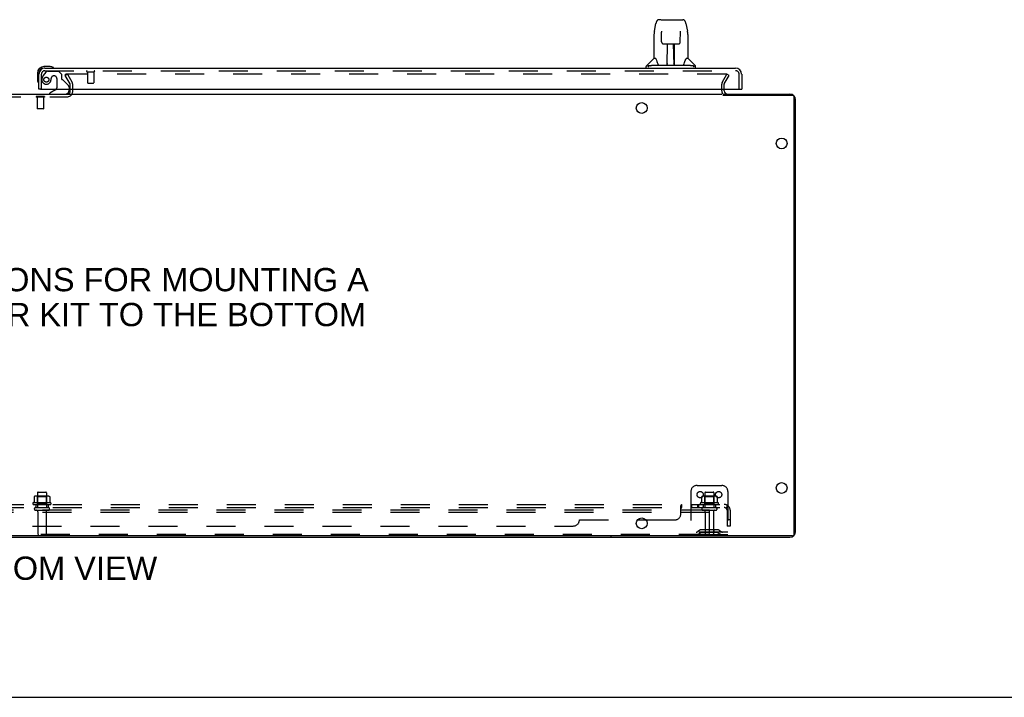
# Model space of a CAD drawing. Header units: inches. Extents: x 0 to 214, y 0 to 139.
# Tile 3 of 147: x 65 to 105, y 0 to 28. Entities that reach past the tile are written whole.
import ezdxf

# ---------------------------------------------------------------- set-up
doc = ezdxf.new("R2010")
doc.units = ezdxf.units.IN
doc.header["$LTSCALE"] = 11.786071
doc.header["$MEASUREMENT"] = 0
doc.linetypes.add('HIDDEN', pattern=[0.2, 0.1, -0.1])
doc.layers.get('0').update_dxf_attribs({"linetype": 'CONTINUOUS'})
for name, color, linetype in [('DEFAULT_2', 8, 'HIDDEN'), ('DIMENSIONS', 7, 'CONTINUOUS'), ('MAIN_OR_RIGHT_DOOR_ASSEMBLY', 7, 'CONTINUOUS'), ('SUBPANEL', 7, 'CONTINUOUS')]:
    doc.layers.add(name, color=color, linetype=linetype)
doc.styles.get("Standard").update_dxf_attribs({"font": 'arial.ttf'})

msp = doc.modelspace()

# ---------------------------------------------------------------- linework, layer by layer
at = {"color": 7, "linetype": 'Continuous'}
for p, q in [((37.466, 24.505), (93.716, 24.505)), ((67.237, 24.647), (67.237, 24.709)), ((96.601, 24.453), (93.763, 24.453)), ((96.664, 6.62), (96.664, 24.39)), ((96.601, 6.557), (35.831, 6.557)), ((89.216, 6.557), (89.216, 6.505)), ((0, 0), (214.292, 0))]:
    msp.add_line(p, q, dxfattribs=at)
at = {"color": 3, "linetype": 'Continuous'}
for p, q in [((93.768, 24.505), (96.49, 24.505)), ((93.82, 24.647), (93.82, 24.709)), ((96.716, 6.731), (96.716, 24.279)), ((35.942, 6.505), (96.49, 6.505))]:
    msp.add_line(p, q, dxfattribs=at)
at = {"color": 7, "linetype": 'Continuous'}
for centre in [(90.466, 23.942), (96.154, 22.505), (96.154, 8.505), (90.466, 7.067)]:
    msp.add_circle(centre, 0.219, dxfattribs=at)
for centre, radius, start, end in [((67.122, 24.62), 0.115, 270, 295.2305), ((96.601, 24.39), 0.063, 0, 90), ((96.601, 6.62), 0.063, 270, 360)]:
    msp.add_arc(centre, radius, start, end, dxfattribs=at)
at = {"color": 3, "linetype": 'Continuous'}
for centre, radius, start, end in [((67.122, 24.62), 0.115, 295.2305, 360), ((93.963, 24.647), 0.142, 180, 270), ((96.49, 24.279), 0.226, 0, 90), ((96.49, 6.731), 0.226, 270, 360)]:
    msp.add_arc(centre, radius, start, end, dxfattribs=at)
at = {"layer": 'DEFAULT_2', "color": 8, "linetype": 'HIDDEN'}
for p, q in [((67.037, 25.265), (67.127, 25.317)), ((67.233, 24.925), (67.037, 25.265)), ((67.045, 25.252), (67.045, 25.304)), ((93.899, 25.317), (67.06, 25.317)), ((67.127, 25.317), (67.323, 24.977)), ((93.734, 24.977), (93.931, 25.317)), ((93.824, 24.925), (94.021, 25.265)), ((94.021, 25.265), (93.931, 25.317)), ((67.237, 24.709), (67.237, 24.91)), ((67.341, 24.62), (67.341, 24.909)), ((93.716, 24.647), (93.716, 24.91)), ((93.82, 24.709), (93.82, 24.91)), ((67.237, 24.62), (67.237, 24.647)), ((64.06, 24.401), (67.122, 24.401)), ((65.857, 24.405), (65.857, 24.387)), ((66.194, 24.405), (65.857, 24.405)), ((66.194, 24.387), (65.857, 24.387)), ((65.901, 24.387), (65.901, 23.915)), ((66.149, 24.387), (66.149, 23.915)), ((66.194, 24.405), (66.194, 24.387)), ((65.911, 23.905), (65.901, 23.915)), ((66.149, 23.915), (65.901, 23.915)), ((66.139, 23.905), (65.911, 23.905)), ((66.139, 23.905), (66.149, 23.915)), ((92.716, 8.609), (93.716, 8.609)), ((65.772, 8.148), (65.772, 7.93)), ((66.347, 8.17), (65.836, 8.17)), ((65.908, 8.15), (65.888, 8.17)), ((65.904, 8.304), (65.904, 7.709)), ((66.275, 8.15), (65.908, 8.15)), ((65.908, 7.854), (65.908, 8.15)), ((65.934, 8.334), (66.249, 8.334)), ((66.275, 8.15), (66.295, 8.17)), ((66.275, 7.854), (66.275, 8.15)), ((66.279, 8.304), (66.279, 7.709)), ((66.41, 8.148), (66.41, 7.93)), ((92.466, 8.359), (92.466, 6.609)), ((92.897, 8.148), (92.897, 7.93)), ((93.472, 8.17), (92.961, 8.17)), ((93.033, 8.15), (93.013, 8.17)), ((93.029, 8.304), (93.029, 7.709)), ((93.4, 8.15), (93.033, 8.15)), ((93.033, 7.854), (93.033, 8.15)), ((93.059, 8.334), (93.374, 8.334)), ((93.4, 8.15), (93.42, 8.17)), ((93.4, 7.854), (93.4, 8.15)), ((93.404, 8.304), (93.404, 7.709)), ((93.535, 8.148), (93.535, 7.93)), ((93.966, 8.359), (93.966, 6.609)), ((93.216, 7.609), (39.216, 7.609)), ((66.447, 7.904), (65.735, 7.904)), ((65.757, 7.834), (66.425, 7.834)), ((65.834, 7.709), (66.349, 7.709)), ((65.908, 7.854), (65.888, 7.834)), ((66.275, 7.854), (65.908, 7.854)), ((66.275, 7.854), (66.295, 7.834)), ((93.572, 7.904), (92.86, 7.904)), ((92.882, 7.834), (93.55, 7.834)), ((92.959, 7.709), (93.474, 7.709)), ((93.033, 7.854), (93.013, 7.834)), ((93.4, 7.854), (93.033, 7.854)), ((93.216, 7.505), (93.216, 7.609)), ((93.4, 7.854), (93.42, 7.834)), ((93.216, 7.505), (39.216, 7.505)), ((65.834, 7.599), (66.349, 7.599)), ((65.926, 7.536), (65.926, 6.639)), ((66.256, 7.536), (66.256, 6.639)), ((92.959, 7.599), (93.474, 7.599)), ((93.051, 7.536), (93.051, 6.639)), ((93.216, 6.671), (93.216, 7.505)), ((93.381, 7.536), (93.381, 6.639)), ((93.154, 6.609), (39.279, 6.609)), ((93.966, 6.713), (92.466, 6.713)), ((92.809, 6.781), (92.741, 6.732)), ((92.87, 6.697), (92.802, 6.648)), ((93.557, 6.803), (92.876, 6.803)), ((93.557, 6.699), (92.876, 6.699)), ((93.041, 6.803), (93.041, 6.699)), ((93.154, 6.609), (93.966, 6.609)), ((93.391, 6.803), (93.391, 6.699)), ((93.563, 6.697), (93.631, 6.648)), ((93.623, 6.781), (93.691, 6.732))]:
    msp.add_line(p, q, dxfattribs=at)
for points in [[(67.045, 25.304), (67.045, 25.305), (67.046, 25.307), (67.046, 25.308), (67.047, 25.31), (67.047, 25.311), (67.048, 25.312), (67.05, 25.313), (67.051, 25.314), (67.052, 25.315), (67.054, 25.316), (67.055, 25.316), (67.057, 25.317), (67.059, 25.317), (67.06, 25.317)], [(67.047, 25.298), (67.046, 25.3), (67.046, 25.301), (67.045, 25.302), (67.045, 25.304), (67.045, 25.304)], [(93.917, 25.307), (93.916, 25.309), (93.914, 25.31), (93.913, 25.312), (93.911, 25.313), (93.909, 25.314), (93.907, 25.315), (93.905, 25.316), (93.903, 25.317), (93.901, 25.317), (93.899, 25.317)], [(93.917, 25.307), (93.918, 25.305), (93.918, 25.303), (93.919, 25.302), (93.919, 25.3)], [(93.919, 25.3), (93.919, 25.3), (93.919, 25.298), (93.918, 25.296), (93.917, 25.294), (93.917, 25.292)], [(65.778, 8.157), (65.777, 8.157), (65.776, 8.156), (65.774, 8.154), (65.773, 8.153), (65.773, 8.151), (65.772, 8.15), (65.772, 8.148)], [(66.404, 8.157), (66.406, 8.157), (66.407, 8.156), (66.408, 8.154), (66.409, 8.153), (66.41, 8.151), (66.41, 8.15), (66.41, 8.148)], [(92.903, 8.157), (92.902, 8.157), (92.901, 8.156), (92.899, 8.154), (92.898, 8.153), (92.898, 8.151), (92.897, 8.15), (92.897, 8.148)], [(93.529, 8.157), (93.531, 8.157), (93.532, 8.156), (93.533, 8.154), (93.534, 8.153), (93.535, 8.151), (93.535, 8.15), (93.535, 8.148)], [(65.772, 7.93), (65.772, 7.929), (65.772, 7.928), (65.772, 7.927), (65.771, 7.926), (65.771, 7.925), (65.771, 7.925), (65.77, 7.924), (65.77, 7.924), (65.77, 7.923), (65.769, 7.923), (65.769, 7.923), (65.769, 7.922), (65.768, 7.922), (65.768, 7.922), (65.768, 7.922), (65.768, 7.922), (65.767, 7.921), (65.767, 7.921)], [(66.415, 7.921), (66.415, 7.921), (66.415, 7.922), (66.415, 7.922), (66.414, 7.922), (66.414, 7.922), (66.414, 7.922), (66.413, 7.923), (66.413, 7.923), (66.413, 7.923), (66.412, 7.924), (66.412, 7.924), (66.412, 7.925), (66.411, 7.925), (66.411, 7.926), (66.411, 7.927), (66.41, 7.928), (66.41, 7.929), (66.41, 7.93)], [(92.897, 7.93), (92.897, 7.929), (92.897, 7.928), (92.897, 7.927), (92.896, 7.926), (92.896, 7.925), (92.896, 7.925), (92.895, 7.924), (92.895, 7.924), (92.895, 7.923), (92.894, 7.923), (92.894, 7.923), (92.894, 7.922), (92.893, 7.922), (92.893, 7.922), (92.893, 7.922), (92.893, 7.922), (92.892, 7.921), (92.892, 7.921)], [(93.54, 7.921), (93.54, 7.921), (93.54, 7.922), (93.54, 7.922), (93.539, 7.922), (93.539, 7.922), (93.539, 7.922), (93.538, 7.923), (93.538, 7.923), (93.538, 7.923), (93.537, 7.924), (93.537, 7.924), (93.537, 7.925), (93.536, 7.925), (93.536, 7.926), (93.536, 7.927), (93.535, 7.928), (93.535, 7.929), (93.535, 7.93)]]:
    msp.add_lwpolyline(points, dxfattribs=at)
for centre in [(92.841, 8.234), (93.591, 8.234)]:
    msp.add_circle(centre, 0.128, dxfattribs=at)
for centre, radius, start, end in [((67.204, 24.909), 0.033, 0, 30), ((67.204, 24.909), 0.137, 0, 30), ((93.85, 24.91), 0.134, 150, 180), ((93.85, 24.91), 0.03, 150, 180), ((67.122, 24.62), 0.219, 270, 360), ((93.963, 24.647), 0.246, 180, 209.651), ((92.716, 8.359), 0.25, 90, 180), ((93.716, 8.359), 0.25, 0, 90), ((65.836, 8.028), 0.141, 90, 113.95), ((65.934, 8.304), 0.03, 90, 180), ((66.249, 8.304), 0.03, 0, 90), ((66.347, 8.028), 0.141, 66.05, 90), ((92.961, 8.028), 0.141, 90, 113.95), ((93.059, 8.304), 0.03, 90, 180), ((93.374, 8.304), 0.03, 0, 90), ((93.472, 8.028), 0.141, 66.05, 90), ((65.757, 7.872), 0.0384, 124.4497, 270), ((66.091, 7.303), 0.698, 117.6814, 120.6631), ((65.834, 7.654), 0.055, 90, 270), ((66.349, 7.654), 0.055, 270, 90), ((66.091, 7.303), 0.698, 59.3369, 62.3186), ((66.425, 7.872), 0.0384, 270, 55.5503), ((92.882, 7.872), 0.0384, 124.4497, 270), ((93.216, 7.303), 0.698, 117.6814, 120.6631), ((92.959, 7.654), 0.055, 90, 270), ((93.474, 7.654), 0.055, 270, 90), ((93.216, 7.303), 0.698, 59.3369, 62.3186), ((93.55, 7.872), 0.0384, 270, 55.5503), ((65.864, 7.536), 0.0625, 0, 90), ((66.319, 7.536), 0.0625, 90, 180), ((92.989, 7.536), 0.0625, 0, 90), ((93.444, 7.536), 0.0625, 90, 180), ((65.956, 6.639), 0.03, 180, 270), ((66.226, 6.639), 0.03, 270, 360), ((92.68, 6.817), 0.104, 270, 305.7539), ((92.68, 6.817), 0.208, 270, 305.7539), ((92.876, 6.689), 0.114, 90, 125.7539), ((92.876, 6.689), 0.01, 90, 125.7539), ((93.081, 6.639), 0.03, 180, 270), ((93.154, 6.671), 0.0625, 270, 360), ((93.351, 6.639), 0.03, 270, 360), ((93.557, 6.689), 0.114, 54.2461, 90), ((93.557, 6.689), 0.01, 54.2461, 90), ((93.752, 6.817), 0.208, 234.2461, 270), ((93.752, 6.817), 0.104, 234.2461, 270)]:
    msp.add_arc(centre, radius, start, end, dxfattribs=at)
at = {"layer": 'MAIN_OR_RIGHT_DOOR_ASSEMBLY', "color": 7, "linetype": 'Continuous'}
for p, q in [((90.98, 27.071), (91.045, 27.376)), ((91.249, 27.531), (91.169, 27.531)), ((91.251, 27.531), (92.053, 27.531)), ((91.255, 27.531), (91.254, 27.531)), ((92.057, 27.531), (92.053, 27.531)), ((92.058, 27.531), (92.138, 27.531)), ((92.263, 27.376), (92.328, 27.071)), ((90.965, 26.928), (90.965, 25.956)), ((91.266, 27.057), (91.266, 27.054)), ((91.266, 27.054), (91.266, 27.05)), ((91.266, 27.05), (91.266, 27.046)), ((91.266, 27.046), (91.266, 27.039)), ((91.266, 27.039), (91.266, 27.029)), ((91.274, 26.625), (91.266, 27.029)), ((92.034, 26.625), (92.041, 27.038)), ((92.041, 27.046), (92.041, 27.05)), ((92.041, 27.038), (92.041, 27.046)), ((92.343, 26.928), (92.343, 25.956)), ((91.354, 26.547), (91.474, 26.547)), ((91.504, 25.701), (91.519, 26.548)), ((91.512, 26.132), (91.512, 26.548)), ((91.78, 25.681), (91.765, 26.548)), ((91.795, 25.681), (91.795, 26.548)), ((91.833, 26.547), (91.954, 26.547)), ((91.515, 26.322), (91.512, 26.322)), ((91.515, 26.311), (91.512, 26.311)), ((91.795, 26.322), (91.769, 26.322)), ((91.795, 26.311), (91.769, 26.311)), ((91.773, 26.082), (91.795, 26.082)), ((91.795, 26.078), (91.773, 26.078)), ((66.426, 25.623), (66.169, 25.623)), ((66.464, 25.62), (66.426, 25.623)), ((90.65, 25.563), (90.65, 25.625)), ((90.959, 25.95), (90.661, 25.653)), ((90.802, 25.653), (90.733, 25.653)), ((90.927, 25.681), (92.38, 25.681)), ((91.038, 25.956), (90.965, 25.956)), ((91.505, 25.753), (91.505, 25.727)), ((91.512, 25.681), (91.512, 25.685)), ((91.779, 25.727), (91.778, 25.753)), ((92.343, 25.956), (92.27, 25.956)), ((92.348, 25.95), (92.646, 25.653)), ((92.574, 25.653), (92.505, 25.653)), ((92.658, 25.563), (92.658, 25.625)), ((65.906, 25.36), (65.906, 25.103)), ((65.966, 25.36), (65.966, 25.316)), ((66.213, 25.563), (66.169, 25.563)), ((65.906, 25.103), (65.909, 25.065)), ((66.028, 24.709), (65.966, 24.709)), ((66.646, 24.682), (66.408, 24.544)), ((66.408, 24.505), (66.408, 24.544)), ((67.195, 24.709), (67.195, 24.662)), ((94.467, 24.709), (94.529, 24.709))]:
    msp.add_line(p, q, dxfattribs=at)
at = {"layer": 'MAIN_OR_RIGHT_DOOR_ASSEMBLY', "color": 3, "linetype": 'Continuous'}
for p, q in [((65.966, 24.709), (65.966, 25.316)), ((66.213, 25.563), (94.282, 25.563)), ((94.529, 25.316), (94.529, 24.709)), ((66.028, 24.709), (94.467, 24.709))]:
    msp.add_line(p, q, dxfattribs=at)
at = {"layer": 'MAIN_OR_RIGHT_DOOR_ASSEMBLY', "color": 8, "linetype": 'HIDDEN'}
for p, q in [((66.07, 24.709), (66.07, 25.316)), ((66.246, 25.404), (66.145, 25.26)), ((66.213, 25.459), (94.282, 25.459)), ((66.311, 25.438), (66.762, 25.438)), ((66.598, 25.246), (66.565, 25.246)), ((66.888, 25.312), (66.762, 25.438)), ((66.888, 25.312), (66.888, 25.133)), ((67.928, 25.416), (68.212, 25.416)), ((67.946, 25.416), (67.946, 24.969)), ((68.194, 25.416), (68.194, 24.969)), ((94.425, 24.709), (94.425, 25.316)), ((66.696, 25.148), (66.696, 24.768)), ((66.947, 25.074), (67.166, 24.855)), ((67.956, 24.959), (68.184, 24.959)), ((67.195, 24.784), (67.195, 24.709))]:
    msp.add_line(p, q, dxfattribs=at)
at = {"layer": 'MAIN_OR_RIGHT_DOOR_ASSEMBLY', "color": 7, "linetype": 'Continuous'}
for points in [[(91.169, 27.531), (91.166, 27.531), (91.152, 27.529), (91.139, 27.526), (91.127, 27.521), (91.116, 27.514), (91.105, 27.506), (91.096, 27.497), (91.088, 27.488), (91.081, 27.477), (91.074, 27.466), (91.068, 27.453), (91.063, 27.44), (91.058, 27.425), (91.053, 27.408), (91.048, 27.389), (91.045, 27.376)], [(92.263, 27.376), (92.26, 27.39), (92.255, 27.408), (92.25, 27.425), (92.244, 27.44), (92.239, 27.454), (92.233, 27.466), (92.226, 27.478), (92.219, 27.488), (92.211, 27.498), (92.202, 27.507), (92.191, 27.515), (92.18, 27.521), (92.167, 27.526), (92.154, 27.53), (92.141, 27.531), (92.138, 27.531)], [(90.98, 27.071), (90.974, 27.04), (90.969, 27.001), (90.966, 26.961), (90.965, 26.928)], [(91.266, 27.059), (91.266, 27.06), (91.266, 27.06), (91.266, 27.06), (91.266, 27.059), (91.266, 27.059), (91.266, 27.058), (91.266, 27.057)], [(92.041, 27.05), (92.042, 27.054), (92.042, 27.056), (92.042, 27.057), (92.042, 27.058), (92.042, 27.059), (92.042, 27.06), (92.042, 27.06)], [(92.343, 26.927), (92.342, 26.961), (92.339, 27.001), (92.333, 27.041), (92.328, 27.071)], [(91.274, 26.625), (91.275, 26.612), (91.278, 26.599), (91.284, 26.587), (91.291, 26.577), (91.3, 26.567), (91.309, 26.56), (91.32, 26.554), (91.332, 26.55), (91.344, 26.547), (91.353, 26.547)], [(91.474, 26.547), (91.478, 26.547), (91.486, 26.547), (91.495, 26.547), (91.503, 26.548), (91.51, 26.548)], [(91.51, 26.548), (91.798, 26.548), (91.806, 26.548), (91.814, 26.547), (91.822, 26.547), (91.83, 26.547), (91.833, 26.547)], [(91.955, 26.547), (91.965, 26.547), (91.977, 26.55), (91.988, 26.554), (91.999, 26.56), (92.009, 26.568), (92.017, 26.578), (92.024, 26.588), (92.03, 26.6), (92.033, 26.613), (92.034, 26.625)], [(90.731, 25.625), (90.729, 25.626), (90.728, 25.627), (90.727, 25.628), (90.726, 25.629), (90.725, 25.63), (90.725, 25.631), (90.724, 25.632), (90.723, 25.633), (90.723, 25.634), (90.722, 25.635), (90.722, 25.637), (90.722, 25.638), (90.722, 25.639), (90.722, 25.641), (90.723, 25.642), (90.723, 25.644), (90.724, 25.645), (90.725, 25.647), (90.726, 25.648), (90.728, 25.649), (90.729, 25.65), (90.73, 25.651), (90.732, 25.652), (90.733, 25.653)], [(90.755, 25.61), (90.748, 25.614), (90.742, 25.618), (90.736, 25.621), (90.731, 25.625)], [(90.802, 25.653), (90.802, 25.653), (90.802, 25.654), (90.801, 25.654), (90.801, 25.655), (90.801, 25.656), (90.801, 25.656), (90.801, 25.657), (90.801, 25.657), (90.801, 25.658), (90.801, 25.659), (90.802, 25.659), (90.803, 25.66), (90.803, 25.661), (90.804, 25.662), (90.805, 25.662), (90.806, 25.663), (90.807, 25.663), (90.808, 25.664), (90.809, 25.664), (90.81, 25.665), (90.811, 25.665), (90.812, 25.666), (90.814, 25.666), (90.815, 25.666), (90.816, 25.667), (90.817, 25.667), (90.819, 25.668), (90.82, 25.668), (90.821, 25.668), (90.823, 25.669), (90.824, 25.669), (90.826, 25.67), (90.827, 25.67), (90.829, 25.67), (90.831, 25.671), (90.833, 25.671), (90.835, 25.672), (90.836, 25.672), (90.838, 25.672), (90.84, 25.673), (90.842, 25.673), (90.844, 25.673), (90.846, 25.674), (90.848, 25.674), (90.851, 25.675), (90.853, 25.675), (90.855, 25.675), (90.858, 25.676), (90.86, 25.676), (90.863, 25.676), (90.866, 25.677), (90.869, 25.677), (90.872, 25.677), (90.875, 25.678), (90.878, 25.678), (90.882, 25.679), (90.885, 25.679), (90.889, 25.679), (90.893, 25.679), (90.897, 25.68), (90.902, 25.68), (90.906, 25.68), (90.911, 25.68), (90.916, 25.681), (90.921, 25.681), (90.927, 25.681)], [(91.034, 25.956), (91.04, 25.946), (91.054, 25.918), (91.069, 25.882), (91.085, 25.839), (91.101, 25.791), (91.115, 25.744)], [(91.115, 25.744), (91.118, 25.736), (91.123, 25.723), (91.128, 25.713), (91.133, 25.704)], [(91.133, 25.704), (91.138, 25.697), (91.144, 25.691), (91.15, 25.686), (91.158, 25.682), (91.165, 25.681), (91.168, 25.681)], [(92.14, 25.681), (92.142, 25.681), (92.149, 25.682), (92.157, 25.685), (92.163, 25.69), (92.169, 25.696), (92.175, 25.703)], [(92.175, 25.703), (92.18, 25.712), (92.184, 25.722), (92.189, 25.735), (92.192, 25.744)], [(92.192, 25.744), (92.206, 25.79), (92.222, 25.838), (92.238, 25.88), (92.253, 25.917), (92.267, 25.945), (92.273, 25.956)], [(92.38, 25.681), (92.386, 25.681), (92.391, 25.681), (92.396, 25.68), (92.401, 25.68), (92.406, 25.68), (92.41, 25.68), (92.414, 25.679), (92.418, 25.679), (92.422, 25.679), (92.426, 25.679), (92.429, 25.678), (92.433, 25.678), (92.436, 25.677), (92.439, 25.677), (92.442, 25.677), (92.445, 25.676), (92.447, 25.676), (92.45, 25.676), (92.452, 25.675), (92.455, 25.675), (92.457, 25.675), (92.459, 25.674), (92.461, 25.674), (92.463, 25.673), (92.465, 25.673), (92.467, 25.673), (92.469, 25.672), (92.471, 25.672), (92.473, 25.672), (92.475, 25.671), (92.477, 25.671), (92.478, 25.67), (92.48, 25.67), (92.482, 25.67), (92.483, 25.669), (92.485, 25.669), (92.486, 25.668), (92.488, 25.668), (92.489, 25.668), (92.49, 25.667), (92.491, 25.667), (92.493, 25.666), (92.494, 25.666), (92.495, 25.666), (92.496, 25.665), (92.497, 25.665), (92.498, 25.664), (92.499, 25.664), (92.5, 25.663), (92.501, 25.663), (92.502, 25.662), (92.503, 25.662), (92.504, 25.661), (92.505, 25.66), (92.506, 25.659), (92.506, 25.659), (92.506, 25.658), (92.507, 25.657), (92.507, 25.657), (92.507, 25.656), (92.506, 25.656), (92.506, 25.655), (92.506, 25.654), (92.506, 25.654), (92.506, 25.653), (92.505, 25.653)], [(92.577, 25.625), (92.571, 25.621), (92.565, 25.618), (92.559, 25.614), (92.553, 25.61)], [(92.574, 25.653), (92.576, 25.652), (92.577, 25.651), (92.579, 25.65), (92.58, 25.649), (92.581, 25.648), (92.583, 25.647), (92.584, 25.645), (92.584, 25.643), (92.585, 25.642), (92.585, 25.64), (92.585, 25.639), (92.585, 25.637), (92.585, 25.636), (92.585, 25.634), (92.584, 25.633), (92.583, 25.632), (92.583, 25.63), (92.582, 25.629), (92.581, 25.628), (92.579, 25.627), (92.578, 25.626), (92.577, 25.625)]]:
    msp.add_lwpolyline(points, dxfattribs=at)
at = {"layer": 'MAIN_OR_RIGHT_DOOR_ASSEMBLY', "color": 8, "linetype": 'HIDDEN'}
msp.add_circle((66.27, 25.096), 0.101, dxfattribs=at)
at = {"layer": 'MAIN_OR_RIGHT_DOOR_ASSEMBLY', "color": 7, "linetype": 'Continuous'}
for centre, radius, start, end in [((66.169, 25.36), 0.263, 90, 180), ((66.426, 25.373), 0.25, 59.1101, 90), ((90.689, 25.625), 0.0394, 135, 180), ((90.973, 25.937), 0.0197, 90, 135), ((91.524, 25.7), 0.0197, 179, 270), ((91.524, 25.7), 0.0197, 260.739, 269.9232), ((91.76, 25.7), 0.0197, 270, 1), ((91.76, 25.7), 0.0197, 270.0771, 272.6469), ((92.335, 25.937), 0.0197, 45, 90), ((92.618, 25.625), 0.0394, 0, 45), ((66.169, 25.36), 0.203, 90, 180), ((66.546, 25.578), 0.015, 270, 353.6204), ((66.546, 25.574), 0.015, 6.3796, 59.1101), ((66.156, 25.103), 0.25, 180, 210.8899), ((65.955, 24.983), 0.015, 210.8899, 263.6204), ((65.951, 24.983), 0.015, 276.3796, 360), ((66.596, 24.768), 0.1, 300.092, 323.4532), ((67.038, 24.662), 0.157, 270, 280.1104), ((67.038, 24.662), 0.157, 291.3822, 360)]:
    msp.add_arc(centre, radius, start, end, dxfattribs=at)
at = {"layer": 'MAIN_OR_RIGHT_DOOR_ASSEMBLY', "color": 3, "linetype": 'Continuous'}
for centre, start, end in [((66.213, 25.316), 90, 180), ((94.282, 25.316), 0, 90)]:
    msp.add_arc(centre, 0.246, start, end, dxfattribs=at)
at = {"layer": 'MAIN_OR_RIGHT_DOOR_ASSEMBLY', "color": 8, "linetype": 'HIDDEN'}
for centre, radius, start, end in [((66.213, 25.316), 0.142, 90, 180), ((66.46, 25.038), 0.386, 144.9, 163.1561), ((66.311, 25.359), 0.079, 90, 144.9), ((66.565, 25.148), 0.098, 90, 180), ((66.598, 25.148), 0.098, 0, 90), ((67.928, 25.437), 0.0215, 90, 270), ((68.212, 25.437), 0.0215, 270, 90), ((94.282, 25.316), 0.142, 0, 90), ((66.27, 25.096), 0.187, 163.1561, 342.1518), ((66.074, 25.159), 0.393, 342.0702, 358.3397), ((66.927, 25.133), 0.039, 180, 248.3904), ((66.876, 25.003), 0.1, 45, 68.3904), ((67.095, 24.784), 0.1, 0, 45), ((67.956, 24.969), 0.01, 180, 270), ((68.184, 24.969), 0.01, 270, 360), ((66.596, 24.768), 0.1, 323.4532, 360), ((67.038, 24.662), 0.157, 280.1104, 291.3822)]:
    msp.add_arc(centre, radius, start, end, dxfattribs=at)
at = {"layer": 'MAIN_OR_RIGHT_DOOR_ASSEMBLY', "color": 7, "linetype": 'Continuous'}
for centre, major_axis, start_param, end_param in [((91.504, 25.72), (0, 0.0394), -2.940151, -2.835574), ((91.78, 25.72), (0.0394, 0), -1.876815, -1.570796)]:
    msp.add_ellipse(centre, major_axis=major_axis, ratio=1, start_param=start_param, end_param=end_param, dxfattribs=at)
at = {"layer": 'SUBPANEL', "color": 8, "linetype": 'HIDDEN'}
for p, q in [((38.247, 7.834), (93.935, 7.834)), ((38.247, 7.709), (93.935, 7.709)), ((65.841, 7.834), (65.841, 7.709)), ((66.341, 7.834), (66.341, 7.709)), ((92.06, 7.459), (92.06, 7.78)), ((92.095, 7.709), (92.095, 7.834)), ((92.457, 7.834), (92.457, 7.709)), ((92.496, 7.834), (92.496, 7.709)), ((92.738, 7.834), (92.738, 7.709)), ((92.777, 7.834), (92.777, 7.709)), ((92.966, 7.834), (92.966, 7.709)), ((93.466, 7.834), (93.466, 7.709)), ((93.974, 7.78), (93.894, 7.683)), ((93.935, 7.709), (93.935, 7.834)), ((87.935, 7.209), (90.299, 7.209)), ((90.633, 7.209), (91.81, 7.209)), ((93.935, 7.597), (93.935, 6.959)), ((94.06, 7.209), (93.935, 7.209)), ((94.06, 7.597), (94.06, 6.959)), ((44.497, 6.959), (87.685, 6.959)), ((94.06, 6.959), (93.935, 6.959))]:
    msp.add_line(p, q, dxfattribs=at)
at = {"layer": 'SUBPANEL', "color": 3, "linetype": 'Continuous'}
msp.add_line((90.299, 7.209), (90.633, 7.209), dxfattribs=at)
at = {"layer": 'SUBPANEL', "color": 8, "linetype": 'HIDDEN'}
for points in [[(92.06, 7.78), (92.062, 7.782), (92.063, 7.784), (92.065, 7.787), (92.066, 7.79), (92.068, 7.793), (92.069, 7.797), (92.071, 7.8)], [(92.06, 7.683), (92.062, 7.683), (92.063, 7.683), (92.065, 7.683), (92.067, 7.683), (92.068, 7.683), (92.07, 7.684), (92.071, 7.685), (92.073, 7.686), (92.074, 7.687), (92.076, 7.689), (92.077, 7.69), (92.078, 7.692)], [(92.06, 7.683), (92.062, 7.683), (92.063, 7.683), (92.065, 7.683), (92.067, 7.683), (92.068, 7.683), (92.07, 7.684), (92.071, 7.685), (92.073, 7.686), (92.074, 7.687), (92.076, 7.689)], [(92.062, 7.782), (92.063, 7.784), (92.065, 7.787)], [(92.071, 7.8), (92.074, 7.807), (92.075, 7.811), (92.077, 7.814)], [(92.077, 7.814), (92.079, 7.818), (92.08, 7.82), (92.082, 7.823), (92.083, 7.826)], [(92.077, 7.69), (92.078, 7.692), (92.08, 7.694), (92.082, 7.698)], [(92.082, 7.823), (92.083, 7.826), (92.085, 7.828), (92.087, 7.83), (92.089, 7.832), (92.091, 7.833), (92.092, 7.833), (92.094, 7.833), (92.095, 7.834)], [(92.082, 7.698), (92.084, 7.7), (92.085, 7.702), (92.087, 7.704), (92.088, 7.705), (92.09, 7.706), (92.091, 7.707)], [(92.085, 7.828), (92.087, 7.83), (92.089, 7.832), (92.091, 7.833)], [(92.085, 7.702), (92.087, 7.704), (92.088, 7.705), (92.09, 7.706), (92.091, 7.707), (92.092, 7.708), (92.094, 7.708), (92.095, 7.709)], [(92.092, 7.833), (92.094, 7.833), (92.095, 7.834)], [(92.092, 7.708), (92.094, 7.708), (92.095, 7.709)], [(93.894, 7.683), (93.895, 7.683), (93.896, 7.683), (93.896, 7.683), (93.897, 7.683), (93.898, 7.683), (93.9, 7.684), (93.901, 7.685), (93.902, 7.686), (93.904, 7.687), (93.906, 7.689), (93.908, 7.69), (93.911, 7.694)], [(93.911, 7.694), (93.913, 7.696), (93.916, 7.698), (93.918, 7.7), (93.92, 7.702), (93.923, 7.704), (93.925, 7.705), (93.927, 7.706), (93.929, 7.707), (93.931, 7.708), (93.933, 7.708), (93.935, 7.709)], [(93.935, 7.768), (93.935, 7.768), (93.935, 7.768), (93.935, 7.768), (93.935, 7.768), (93.935, 7.768), (93.935, 7.767), (93.935, 7.767), (93.935, 7.766), (93.935, 7.766), (93.935, 7.765), (93.935, 7.765), (93.934, 7.764), (93.934, 7.763), (93.934, 7.763), (93.934, 7.762), (93.934, 7.761), (93.934, 7.761), (93.934, 7.76), (93.934, 7.759), (93.933, 7.758), (93.933, 7.758), (93.933, 7.757), (93.933, 7.756), (93.933, 7.756), (93.932, 7.755), (93.932, 7.754), (93.932, 7.753), (93.932, 7.752), (93.932, 7.752), (93.931, 7.751), (93.931, 7.75), (93.931, 7.749), (93.931, 7.748), (93.931, 7.748), (93.93, 7.747), (93.93, 7.746), (93.93, 7.745), (93.929, 7.744), (93.929, 7.743), (93.929, 7.742), (93.929, 7.741), (93.928, 7.741), (93.928, 7.74), (93.928, 7.739), (93.927, 7.738), (93.927, 7.737), (93.927, 7.736), (93.926, 7.735), (93.926, 7.734), (93.926, 7.733), (93.925, 7.732), (93.925, 7.731), (93.924, 7.73), (93.924, 7.729), (93.924, 7.728), (93.923, 7.727), (93.923, 7.726), (93.922, 7.725), (93.922, 7.724), (93.922, 7.723), (93.921, 7.722), (93.921, 7.721), (93.92, 7.72), (93.92, 7.719), (93.92, 7.719), (93.919, 7.718), (93.919, 7.717), (93.918, 7.716), (93.918, 7.715), (93.918, 7.715), (93.917, 7.714), (93.917, 7.713), (93.916, 7.712), (93.916, 7.712), (93.916, 7.711), (93.915, 7.71), (93.915, 7.71), (93.915, 7.709), (93.914, 7.708), (93.914, 7.708), (93.914, 7.707), (93.913, 7.707), (93.913, 7.706), (93.913, 7.706), (93.912, 7.705), (93.912, 7.705), (93.912, 7.705), (93.912, 7.705)], [(93.912, 7.705), (93.912, 7.705), (93.912, 7.705), (93.912, 7.705), (93.912, 7.705), (93.912, 7.705), (93.913, 7.705), (93.913, 7.706), (93.913, 7.706), (93.914, 7.707), (93.914, 7.707), (93.914, 7.708), (93.915, 7.708)], [(93.955, 7.811), (93.954, 7.814), (93.952, 7.818), (93.951, 7.82), (93.949, 7.823), (93.947, 7.826), (93.945, 7.828), (93.944, 7.83), (93.942, 7.832), (93.94, 7.833), (93.938, 7.833), (93.936, 7.833), (93.935, 7.834)], [(93.935, 7.765), (93.935, 7.766), (93.935, 7.766), (93.935, 7.767), (93.935, 7.767), (93.935, 7.768), (93.935, 7.768), (93.935, 7.768)], [(93.974, 7.78), (93.971, 7.782), (93.969, 7.784), (93.967, 7.787), (93.965, 7.79), (93.963, 7.793), (93.962, 7.797), (93.96, 7.8), (93.958, 7.804), (93.955, 7.811)]]:
    msp.add_lwpolyline(points, dxfattribs=at)
for centre, radius, start, end in [((93.823, 7.597), 0.237, 0, 90), ((93.823, 7.597), 0.112, 0, 90), ((87.685, 7.209), 0.25, 270, 360), ((91.81, 7.459), 0.25, 270, 360)]:
    msp.add_arc(centre, radius, start, end, dxfattribs=at)

# ---------------------------------------------------------------- texts
at = {"layer": 'DIMENSIONS', "color": 2, "linetype": 'Continuous', "char_height": 0.94541, "attachment_point": 2, "line_spacing_factor": 0.9}
for s, insert, width in [('CUTOUT PROVISIONS FOR MOUNTING A\\PSTANDARD FLOOR KIT TO THE BOTTOM', (66.352, 17.443), 25.99693), ('BOTTOM VIEW', (66.081, 5.718), 9.36972)]:
    msp.add_mtext(s, dxfattribs=dict(at, insert=insert, width=width))

doc.saveas('drawing.dxf')
